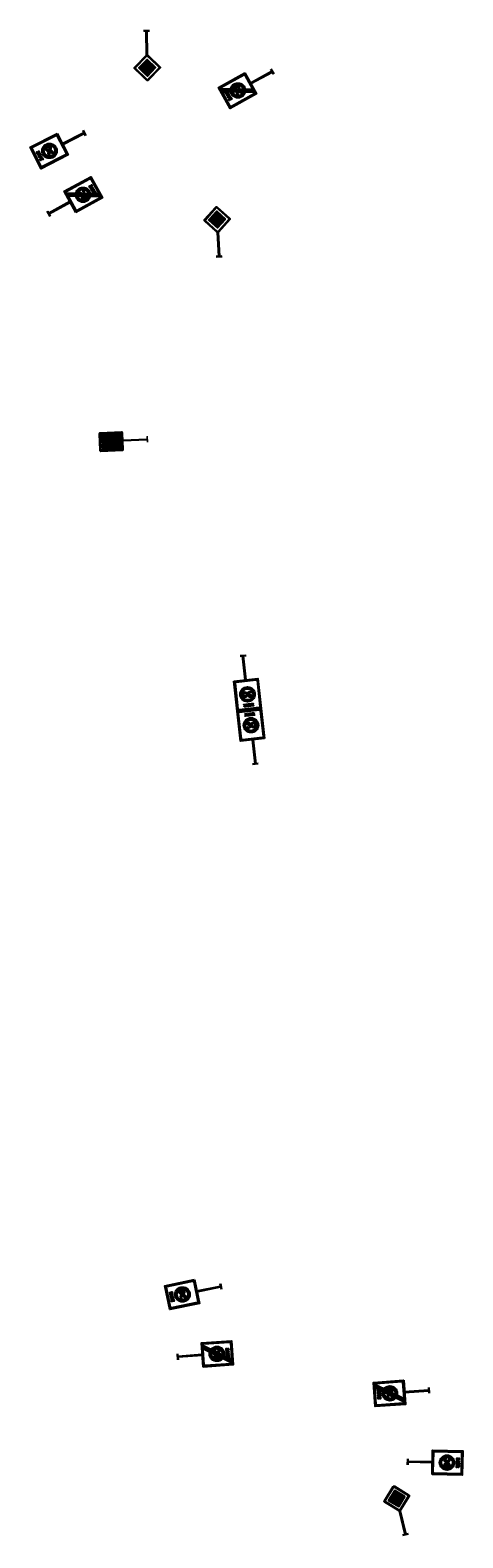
# Model space of a CAD drawing. Header units: metres. Extents: x 197741 to 197968, y 354060 to 354487.
# Tile 15 of 15: x 197741 to 197794, y 354300 to 354487. Entities that reach past the tile are written whole.
import ezdxf

# ---------------------------------------------------------------- set-up
doc = ezdxf.new("R2010")
doc.units = ezdxf.units.M
doc.layers.add('N-WE-VK-VERKEERSBORD-G', color=7, linetype='Continuous', lineweight=25)
doc.layers.add('V-WE-VK-VERKEERSBORD-G', color=7, linetype='Continuous')
doc.styles.add('RVV', font='arial.ttf', dxfattribs={"width": 0.85, "height": 2})
pattern_1 = [(0, (-68.639244, -102.7551246), (0, 0.00625), [])]

# ---------------------------------------------------------------- blocks, each defined once
blk = doc.blocks.new('A0130zb')
h = blk.add_hatch(color=7)
h.paths.add_polyline_path([(2.178, -0.468), (2.19, -0.467), (2.202, -0.463), (2.213, -0.457), (2.223, -0.45), (2.23, -0.44), (2.236, -0.429), (2.24, -0.418), (2.241, -0.405), (2.241, 0.419), (2.24, 0.432), (2.236, 0.443), (2.23, 0.454), (2.223, 0.464), (2.213, 0.471), (2.202, 0.477), (2.19, 0.481), (2.178, 0.482), (1.103, 0.482), (1.091, 0.481), (1.08, 0.477), (1.069, 0.471), (1.059, 0.464), (1.051, 0.454), (1.046, 0.443), (1.042, 0.432), (1.041, 0.419), (1.041, -0.405), (1.042, -0.418), (1.046, -0.429), (1.051, -0.44), (1.059, -0.45), (1.069, -0.457), (1.08, -0.463), (1.091, -0.467), (1.103, -0.468)])
h.paths.add_polyline_path([(1.066, 0.419), (1.067, 0.427), (1.069, 0.434), (1.072, 0.44), (1.077, 0.446), (1.083, 0.451), (1.089, 0.454), (1.096, 0.456), (1.103, 0.457), (2.178, 0.457), (2.186, 0.456), (2.193, 0.454), (2.199, 0.451), (2.205, 0.446), (2.21, 0.44), (2.213, 0.434), (2.215, 0.427), (2.216, 0.419), (2.216, -0.405), (2.215, -0.413), (2.213, -0.42), (2.21, -0.426), (2.205, -0.432), (2.199, -0.437), (2.193, -0.44), (2.186, -0.442), (2.178, -0.443), (1.103, -0.443), (1.096, -0.442), (1.089, -0.44), (1.083, -0.437), (1.077, -0.432), (1.072, -0.426), (1.069, -0.42), (1.067, -0.413), (1.066, -0.405)], flags=16)
h.paths.add_polyline_path([(2.122, -0.186), (2.105, -0.186), (2.105, -0.13), (2.083, -0.13), (2.083, -0.162), (2.067, -0.162), (2.067, -0.13), (2.038, -0.13), (2.038, -0.187), (2.022, -0.187), (2.022, -0.113), (2.122, -0.113)], flags=0)
h.paths.add_polyline_path([(2.122, -0.088), (2.022, -0.088), (2.022, -0.071), (2.092, -0.024), (2.022, -0.024), (2.022, -0.008), (2.122, -0.008), (2.122, -0.025), (2.053, -0.071), (2.122, -0.071)], flags=0)
h.paths.add_polyline_path([(2.122, 0.121), (2.103, 0.121), (2.038, 0.181), (2.038, 0.121), (2.022, 0.121), (2.022, 0.201), (2.041, 0.201), (2.105, 0.142), (2.105, 0.199), (2.122, 0.199)], flags=0)
h.paths.add_polyline_path([(2.037, 0.059), (2.038, 0.065), (2.04, 0.071), (2.044, 0.077), (2.051, 0.081), (2.06, 0.084), (2.072, 0.084), (2.083, 0.083), (2.088, 0.082), (2.092, 0.081), (2.098, 0.077), (2.103, 0.071), (2.105, 0.065), (2.106, 0.06), (2.105, 0.054), (2.103, 0.047), (2.099, 0.042), (2.093, 0.038), (2.088, 0.036), (2.083, 0.035), (2.071, 0.034), (2.06, 0.035), (2.051, 0.038), (2.044, 0.041), (2.04, 0.047), (2.038, 0.053)], flags=0)
h.paths.add_polyline_path([(2.021, 0.059), (2.021, 0.067), (2.024, 0.076), (2.027, 0.081), (2.031, 0.086), (2.036, 0.09), (2.042, 0.094), (2.056, 0.099), (2.064, 0.1), (2.072, 0.1), (2.088, 0.098), (2.095, 0.096), (2.101, 0.094), (2.111, 0.087), (2.115, 0.082), (2.118, 0.077), (2.121, 0.068), (2.122, 0.059), (2.122, 0.051), (2.119, 0.042), (2.116, 0.037), (2.112, 0.032), (2.101, 0.024), (2.087, 0.019), (2.079, 0.018), (2.071, 0.018), (2.055, 0.02), (2.042, 0.024), (2.036, 0.027), (2.031, 0.032), (2.027, 0.036), (2.025, 0.041), (2.021, 0.051)], flags=0)
h = blk.add_hatch(color=10)
edge = h.paths.add_edge_path()
edge.add_arc((1.624, 0.007), 0.307, 0, 360)
edge = h.paths.add_edge_path(flags=17)
edge.add_arc((1.624, 0.007), 0.227, 0, 360)
blk.add_hatch(color=7).paths.add_polyline_path([(1.71, 0.039), (1.716, 0.044), (1.72, 0.05), (1.725, 0.057), (1.728, 0.064), (1.73, 0.071), (1.732, 0.078), (1.733, 0.085), (1.734, 0.1), (1.733, 0.115), (1.731, 0.132), (1.727, 0.149), (1.725, 0.156), (1.723, 0.162), (1.721, 0.168), (1.719, 0.173), (1.717, 0.177), (1.716, 0.181), (1.715, 0.183), (1.714, 0.186), (1.712, 0.19), (1.675, 0.173), (1.678, 0.167), (1.679, 0.164), (1.681, 0.159), (1.683, 0.154), (1.686, 0.147), (1.69, 0.131), (1.693, 0.115), (1.694, 0.107), (1.694, 0.1), (1.694, 0.094), (1.693, 0.088), (1.692, 0.083), (1.691, 0.079), (1.688, 0.074), (1.685, 0.07), (1.682, 0.067), (1.677, 0.064), (1.673, 0.061), (1.668, 0.06), (1.663, 0.059), (1.65, 0.058), (1.65, 0.097), (1.61, 0.097), (1.61, 0.063), (1.607, 0.061), (1.602, 0.059), (1.597, 0.058), (1.592, 0.058), (1.586, 0.059), (1.582, 0.06), (1.577, 0.061), (1.572, 0.064), (1.568, 0.067), (1.564, 0.07), (1.561, 0.074), (1.559, 0.079), (1.558, 0.083), (1.557, 0.088), (1.556, 0.094), (1.556, 0.1), (1.556, 0.107), (1.557, 0.115), (1.56, 0.131), (1.564, 0.147), (1.567, 0.154), (1.569, 0.159), (1.571, 0.164), (1.572, 0.167), (1.574, 0.173), (1.538, 0.19), (1.536, 0.186), (1.535, 0.183), (1.534, 0.181), (1.532, 0.177), (1.531, 0.173), (1.529, 0.168), (1.527, 0.162), (1.525, 0.156), (1.523, 0.149), (1.519, 0.132), (1.517, 0.115), (1.516, 0.1), (1.517, 0.085), (1.518, 0.078), (1.519, 0.071), (1.522, 0.064), (1.525, 0.057), (1.529, 0.05), (1.534, 0.044), (1.54, 0.039), (1.545, 0.034), (1.552, 0.029), (1.559, 0.025), (1.567, 0.022), (1.575, 0.02), (1.583, 0.019), (1.592, 0.018), (1.6, 0.018), (1.609, 0.02), (1.617, 0.022), (1.624, 0.025), (1.625, 0.025), (1.625, 0.025), (1.633, 0.022), (1.641, 0.02), (1.65, 0.018), (1.658, 0.018), (1.667, 0.019), (1.675, 0.02), (1.683, 0.022), (1.691, 0.025), (1.698, 0.029), (1.704, 0.034)])
h = blk.add_hatch(color=7)
h.paths.add_polyline_path([(1.719, -0.045), (1.714, -0.037), (1.707, -0.031), (1.701, -0.025), (1.693, -0.02), (1.684, -0.016), (1.674, -0.012), (1.663, -0.008), (1.651, -0.006), (1.639, -0.004), (1.627, -0.003), (1.614, -0.004), (1.601, -0.005), (1.588, -0.008), (1.577, -0.011), (1.568, -0.015), (1.56, -0.019), (1.552, -0.024), (1.545, -0.029), (1.539, -0.035), (1.533, -0.043), (1.527, -0.051), (1.523, -0.059), (1.52, -0.068), (1.518, -0.076), (1.516, -0.085), (1.516, -0.093), (1.516, -0.101), (1.518, -0.109), (1.52, -0.117), (1.523, -0.126), (1.527, -0.135), (1.532, -0.143), (1.538, -0.151), (1.545, -0.158), (1.552, -0.163), (1.56, -0.168), (1.569, -0.172), (1.578, -0.176), (1.589, -0.179), (1.601, -0.181), (1.614, -0.182), (1.627, -0.182), (1.64, -0.182), (1.652, -0.18), (1.664, -0.178), (1.674, -0.175), (1.684, -0.171), (1.693, -0.166), (1.701, -0.16), (1.708, -0.154), (1.714, -0.147), (1.72, -0.14), (1.725, -0.132), (1.728, -0.124), (1.731, -0.115), (1.733, -0.107), (1.734, -0.099), (1.734, -0.091), (1.733, -0.083), (1.732, -0.075), (1.73, -0.068), (1.727, -0.06), (1.724, -0.052)])
h.paths.add_polyline_path([(1.689, -0.073), (1.692, -0.082), (1.693, -0.086), (1.694, -0.091), (1.694, -0.096), (1.693, -0.1), (1.692, -0.105), (1.69, -0.11), (1.685, -0.119), (1.682, -0.123), (1.678, -0.127), (1.673, -0.13), (1.667, -0.134), (1.661, -0.137), (1.654, -0.139), (1.646, -0.14), (1.639, -0.142), (1.624, -0.142), (1.616, -0.142), (1.609, -0.141), (1.594, -0.139), (1.588, -0.137), (1.582, -0.134), (1.577, -0.131), (1.572, -0.128), (1.568, -0.125), (1.565, -0.121), (1.562, -0.117), (1.56, -0.113), (1.558, -0.108), (1.557, -0.103), (1.556, -0.098), (1.556, -0.093), (1.557, -0.084), (1.558, -0.08), (1.559, -0.075), (1.562, -0.071), (1.564, -0.067), (1.568, -0.063), (1.572, -0.059), (1.576, -0.055), (1.581, -0.052), (1.587, -0.05), (1.594, -0.048), (1.601, -0.046), (1.608, -0.045), (1.616, -0.044), (1.624, -0.044), (1.639, -0.045), (1.646, -0.046), (1.654, -0.047), (1.661, -0.049), (1.667, -0.052), (1.673, -0.056), (1.678, -0.059), (1.682, -0.062), (1.685, -0.066)], flags=16)
for p, q in [((0, -0.12), (0, 0.12)), ((0.02, -0.12), (0.02, 0.12)), ((1.016, 0.02), (0.02, 0.02)), ((1.516, 0.1), (1.517, 0.115)), ((1.517, 0.085), (1.516, 0.1)), ((1.517, 0.115), (1.519, 0.132)), ((1.518, 0.078), (1.517, 0.085)), ((1.519, 0.071), (1.518, 0.078)), ((1.519, 0.132), (1.523, 0.149)), ((1.522, 0.064), (1.519, 0.071)), ((1.525, 0.057), (1.522, 0.064)), ((1.523, 0.149), (1.525, 0.156)), ((1.525, 0.156), (1.527, 0.162)), ((1.529, 0.05), (1.525, 0.057)), ((1.527, 0.162), (1.529, 0.168)), ((1.529, 0.168), (1.531, 0.173)), ((1.534, 0.044), (1.529, 0.05)), ((1.531, 0.173), (1.532, 0.177)), ((1.532, 0.177), (1.534, 0.181)), ((1.534, 0.181), (1.535, 0.183)), ((1.54, 0.039), (1.534, 0.044)), ((1.535, 0.183), (1.536, 0.186)), ((1.536, 0.186), (1.538, 0.19)), ((1.538, 0.19), (1.574, 0.173)), ((1.545, 0.034), (1.54, 0.039)), ((1.552, 0.029), (1.545, 0.034)), ((1.559, 0.025), (1.552, 0.029)), ((1.557, 0.115), (1.556, 0.107)), ((1.556, 0.107), (1.556, 0.1)), ((1.556, 0.1), (1.556, 0.094)), ((1.556, 0.094), (1.557, 0.088)), ((1.56, 0.131), (1.557, 0.115)), ((1.557, 0.088), (1.558, 0.083)), ((1.558, 0.083), (1.559, 0.079)), ((1.559, 0.079), (1.561, 0.074)), ((1.567, 0.022), (1.559, 0.025)), ((1.564, 0.147), (1.56, 0.131)), ((1.561, 0.074), (1.564, 0.07)), ((1.567, 0.154), (1.564, 0.147)), ((1.564, 0.07), (1.568, 0.067)), ((1.569, 0.159), (1.567, 0.154)), ((1.575, 0.02), (1.567, 0.022)), ((1.568, 0.067), (1.572, 0.064)), ((1.571, 0.164), (1.569, 0.159)), ((1.572, 0.167), (1.571, 0.164)), ((1.574, 0.173), (1.572, 0.167)), ((1.572, 0.064), (1.577, 0.061)), ((1.583, 0.019), (1.575, 0.02)), ((1.577, 0.061), (1.582, 0.06)), ((1.582, 0.06), (1.586, 0.059)), ((1.592, 0.018), (1.583, 0.019)), ((1.586, 0.059), (1.592, 0.058)), ((1.592, 0.058), (1.597, 0.058)), ((1.6, 0.018), (1.592, 0.018)), ((1.597, 0.058), (1.602, 0.059)), ((1.609, 0.02), (1.6, 0.018)), ((1.602, 0.059), (1.607, 0.061)), ((1.607, 0.061), (1.61, 0.063)), ((1.617, 0.022), (1.609, 0.02)), ((1.61, 0.097), (1.65, 0.097)), ((1.61, 0.097), (1.61, 0.063)), ((1.624, 0.025), (1.617, 0.022)), ((1.625, 0.025), (1.624, 0.025)), ((1.625, 0.025), (1.633, 0.022)), ((1.625, 0.025), (1.625, 0.025)), ((1.633, 0.022), (1.641, 0.02)), ((1.641, 0.02), (1.65, 0.018)), ((1.65, 0.058), (1.65, 0.097)), ((1.663, 0.059), (1.65, 0.058)), ((1.65, 0.018), (1.658, 0.018)), ((1.658, 0.018), (1.667, 0.019)), ((1.668, 0.06), (1.663, 0.059)), ((1.667, 0.019), (1.675, 0.02)), ((1.673, 0.061), (1.668, 0.06)), ((1.677, 0.064), (1.673, 0.061)), ((1.712, 0.19), (1.675, 0.173)), ((1.675, 0.173), (1.678, 0.167)), ((1.675, 0.02), (1.683, 0.022)), ((1.682, 0.067), (1.677, 0.064)), ((1.678, 0.167), (1.679, 0.164)), ((1.679, 0.164), (1.681, 0.159)), ((1.681, 0.159), (1.683, 0.154)), ((1.685, 0.07), (1.682, 0.067)), ((1.683, 0.154), (1.686, 0.147)), ((1.683, 0.022), (1.691, 0.025)), ((1.688, 0.074), (1.685, 0.07)), ((1.686, 0.147), (1.69, 0.131)), ((1.691, 0.079), (1.688, 0.074)), ((1.69, 0.131), (1.693, 0.115)), ((1.692, 0.083), (1.691, 0.079)), ((1.691, 0.025), (1.698, 0.029)), ((1.693, 0.088), (1.692, 0.083)), ((1.693, 0.115), (1.694, 0.107)), ((1.694, 0.094), (1.693, 0.088)), ((1.694, 0.107), (1.694, 0.1)), ((1.694, 0.1), (1.694, 0.094)), ((1.698, 0.029), (1.704, 0.034)), ((1.704, 0.034), (1.71, 0.039)), ((1.71, 0.039), (1.716, 0.044)), ((1.714, 0.186), (1.712, 0.19)), ((1.715, 0.183), (1.714, 0.186)), ((1.716, 0.181), (1.715, 0.183)), ((1.717, 0.177), (1.716, 0.181)), ((1.716, 0.044), (1.72, 0.05)), ((1.719, 0.173), (1.717, 0.177)), ((1.721, 0.168), (1.719, 0.173)), ((1.72, 0.05), (1.725, 0.057)), ((1.723, 0.162), (1.721, 0.168)), ((1.725, 0.156), (1.723, 0.162)), ((1.727, 0.149), (1.725, 0.156)), ((1.725, 0.057), (1.728, 0.064)), ((1.731, 0.132), (1.727, 0.149)), ((1.728, 0.064), (1.73, 0.071)), ((1.73, 0.071), (1.732, 0.078)), ((1.733, 0.115), (1.731, 0.132)), ((1.732, 0.078), (1.733, 0.085)), ((1.734, 0.1), (1.733, 0.115)), ((1.733, 0.085), (1.734, 0.1)), ((1.016, -0.02), (0.02, -0.02))]:
    blk.add_line(p, q)
for points in [[(1.016, -0.493), (1.016, 0.507), (2.266, 0.507), (2.266, -0.493), (1.016, -0.493)], [(1.018, -0.49), (1.018, 0.504), (2.263, 0.504), (2.263, -0.49), (1.018, -0.49)], [(2.178, -0.468), (2.19, -0.467), (2.202, -0.463), (2.213, -0.457), (2.223, -0.45), (2.23, -0.44), (2.236, -0.429), (2.24, -0.418), (2.241, -0.405), (2.241, 0.419), (2.24, 0.432), (2.236, 0.443), (2.23, 0.454), (2.223, 0.464), (2.213, 0.471), (2.202, 0.477), (2.19, 0.481), (2.178, 0.482), (1.103, 0.482), (1.091, 0.481), (1.08, 0.477), (1.069, 0.471), (1.059, 0.464), (1.051, 0.454), (1.046, 0.443), (1.042, 0.432), (1.041, 0.419), (1.041, -0.405), (1.042, -0.418), (1.046, -0.429), (1.051, -0.44), (1.059, -0.45), (1.069, -0.457), (1.08, -0.463), (1.091, -0.467), (1.103, -0.468), (2.178, -0.468)], [(1.066, 0.419), (1.067, 0.427), (1.069, 0.434), (1.072, 0.44), (1.077, 0.446), (1.083, 0.451), (1.089, 0.454), (1.096, 0.456), (1.103, 0.457), (2.178, 0.457), (2.186, 0.456), (2.193, 0.454), (2.199, 0.451), (2.205, 0.446), (2.21, 0.44), (2.213, 0.434), (2.215, 0.427), (2.216, 0.419), (2.216, -0.405), (2.215, -0.413), (2.213, -0.42), (2.21, -0.426), (2.205, -0.432), (2.199, -0.437), (2.193, -0.44), (2.186, -0.442), (2.178, -0.443), (1.103, -0.443), (1.096, -0.442), (1.089, -0.44), (1.083, -0.437), (1.077, -0.432), (1.072, -0.426), (1.069, -0.42), (1.067, -0.413), (1.066, -0.405), (1.066, 0.419)], [(2.021, 0.059), (2.021, 0.067), (2.024, 0.076), (2.027, 0.081), (2.031, 0.086), (2.036, 0.09), (2.042, 0.094), (2.056, 0.099), (2.064, 0.1), (2.072, 0.1), (2.088, 0.098), (2.095, 0.096), (2.101, 0.094), (2.111, 0.087), (2.115, 0.082), (2.118, 0.077), (2.121, 0.068), (2.122, 0.059), (2.122, 0.051), (2.119, 0.042), (2.116, 0.037), (2.112, 0.032), (2.101, 0.024), (2.087, 0.019), (2.079, 0.018), (2.071, 0.018), (2.055, 0.02), (2.042, 0.024), (2.036, 0.027), (2.031, 0.032), (2.027, 0.036), (2.025, 0.041), (2.021, 0.051), (2.021, 0.059)], [(2.122, 0.121), (2.103, 0.121), (2.038, 0.181), (2.038, 0.121), (2.022, 0.121), (2.022, 0.201), (2.041, 0.201), (2.105, 0.142), (2.105, 0.199), (2.122, 0.199), (2.122, 0.121)], [(2.037, 0.059), (2.038, 0.065), (2.04, 0.071), (2.044, 0.077), (2.051, 0.081), (2.06, 0.084), (2.072, 0.084), (2.083, 0.083), (2.088, 0.082), (2.092, 0.081), (2.098, 0.077), (2.103, 0.071), (2.105, 0.065), (2.106, 0.06), (2.105, 0.054), (2.103, 0.047), (2.099, 0.042), (2.093, 0.038), (2.088, 0.036), (2.083, 0.035), (2.071, 0.034), (2.06, 0.035), (2.051, 0.038), (2.044, 0.041), (2.04, 0.047), (2.038, 0.053), (2.037, 0.059)], [(1.627, -0.182), (1.614, -0.182), (1.601, -0.181), (1.589, -0.179), (1.578, -0.176), (1.569, -0.172), (1.56, -0.168), (1.552, -0.163), (1.545, -0.158), (1.538, -0.151), (1.532, -0.143), (1.527, -0.135), (1.523, -0.126), (1.52, -0.117), (1.518, -0.109), (1.516, -0.101), (1.516, -0.093), (1.516, -0.085), (1.518, -0.076), (1.52, -0.068), (1.523, -0.059), (1.527, -0.051), (1.533, -0.043), (1.539, -0.035), (1.545, -0.029), (1.552, -0.024), (1.56, -0.019), (1.568, -0.015), (1.577, -0.011), (1.588, -0.008), (1.601, -0.005), (1.614, -0.004), (1.627, -0.003), (1.639, -0.004), (1.651, -0.006), (1.663, -0.008), (1.674, -0.012), (1.684, -0.016), (1.693, -0.02), (1.701, -0.025), (1.707, -0.031), (1.714, -0.037), (1.719, -0.045), (1.724, -0.052), (1.727, -0.06), (1.73, -0.068), (1.732, -0.075), (1.733, -0.083), (1.734, -0.091), (1.734, -0.099), (1.733, -0.107), (1.731, -0.115), (1.728, -0.124), (1.725, -0.132), (1.72, -0.14), (1.714, -0.147), (1.708, -0.154), (1.701, -0.16), (1.693, -0.166), (1.684, -0.171), (1.674, -0.175), (1.664, -0.178), (1.652, -0.18), (1.64, -0.182), (1.627, -0.182)], [(1.624, -0.142), (1.616, -0.142), (1.609, -0.141), (1.594, -0.139), (1.588, -0.137), (1.582, -0.134), (1.577, -0.131), (1.572, -0.128), (1.568, -0.125), (1.565, -0.121), (1.562, -0.117), (1.56, -0.113), (1.558, -0.108), (1.557, -0.103), (1.556, -0.098), (1.556, -0.093), (1.557, -0.084), (1.558, -0.08), (1.559, -0.075), (1.562, -0.071), (1.564, -0.067), (1.568, -0.063), (1.572, -0.059), (1.576, -0.055), (1.581, -0.052), (1.587, -0.05), (1.594, -0.048), (1.601, -0.046), (1.608, -0.045), (1.616, -0.044), (1.624, -0.044), (1.639, -0.045), (1.646, -0.046), (1.654, -0.047), (1.661, -0.049), (1.667, -0.052), (1.673, -0.056), (1.678, -0.059), (1.682, -0.062), (1.685, -0.066), (1.689, -0.073), (1.692, -0.082), (1.693, -0.086), (1.694, -0.091), (1.694, -0.096), (1.693, -0.1), (1.692, -0.105), (1.69, -0.11), (1.685, -0.119), (1.682, -0.123), (1.678, -0.127), (1.673, -0.13), (1.667, -0.134), (1.661, -0.137), (1.654, -0.139), (1.646, -0.14), (1.639, -0.142), (1.624, -0.142)], [(2.122, -0.088), (2.022, -0.088), (2.022, -0.071), (2.092, -0.024), (2.022, -0.024), (2.022, -0.008), (2.122, -0.008), (2.122, -0.025), (2.053, -0.071), (2.122, -0.071), (2.122, -0.088)], [(2.122, -0.186), (2.105, -0.186), (2.105, -0.13), (2.083, -0.13), (2.083, -0.162), (2.067, -0.162), (2.067, -0.13), (2.038, -0.13), (2.038, -0.187), (2.022, -0.187), (2.022, -0.113), (2.122, -0.113), (2.122, -0.186)]]:
    blk.add_lwpolyline(points, close=True)
for radius in [0.307, 0.227]:
    blk.add_circle((1.624, 0.007), radius)
blk = doc.blocks.new('L03')
h = blk.add_hatch(color=50)
h.paths.add_polyline_path([(1.738, 0.398), (1.629, 0.398), (1.629, -0.108), (1.738, -0.108)])
h.paths.add_polyline_path([(1.629, -0.142), (1.292, -0.142), (1.292, -0.324), (1.629, -0.324)])
h.paths.add_polyline_path([(1.629, 0.038), (1.292, 0.038), (1.292, -0.142), (1.629, -0.142), (1.629, -0.108)])
h.paths.add_polyline_path([(1.629, 0.218), (1.292, 0.218), (1.292, 0.038), (1.629, 0.038)])
h.paths.add_polyline_path([(1.629, 0.398), (1.292, 0.398), (1.292, 0.218), (1.629, 0.218)])
h.paths.add_polyline_path([(1.292, 0.398), (1.056, 0.398), (1.051, 0.398), (1.046, 0.396), (1.041, 0.394), (1.038, 0.391), (1.034, 0.387), (1.032, 0.383), (1.031, 0.378), (1.03, 0.373), (1.03, -0.299), (1.031, -0.304), (1.032, -0.309), (1.034, -0.313), (1.038, -0.317), (1.041, -0.32), (1.046, -0.322), (1.051, -0.324), (1.056, -0.324), (1.292, -0.324)])
h = blk.add_hatch(color=170)
h.paths.add_polyline_path([(1.738, 0.398), (1.738, -0.324), (1.942, -0.324), (1.947, -0.324), (1.952, -0.322), (1.956, -0.32), (1.96, -0.317), (1.963, -0.313), (1.965, -0.309), (1.967, -0.304), (1.967, -0.299), (1.967, 0.373), (1.967, 0.378), (1.965, 0.383), (1.963, 0.387), (1.96, 0.391), (1.956, 0.394), (1.951, 0.396), (1.947, 0.398), (1.942, 0.398)])
h.paths.add_polyline_path([(1.786, 0.346), (1.921, 0.346, -0.414214), (1.938, 0.329), (1.938, 0.094, -0.414214), (1.921, 0.077), (1.786, 0.077, -0.414214), (1.77, 0.094), (1.77, 0.329, -0.414214)], flags=16)
h.paths.add_polyline_path([(1.785, 0.007), (1.919, 0.007, -0.414214), (1.936, -0.01), (1.936, -0.245, -0.414214), (1.919, -0.262), (1.785, -0.262, -0.414214), (1.768, -0.245), (1.768, -0.01, -0.414214)], flags=16)
h = blk.add_hatch(color=256)
h.paths.add_polyline_path([(1.816, 0.15), (1.82, 0.117), (1.85, 0.117), (1.884, 0.121), (1.884, 0.291), (1.842, 0.305), (1.812, 0.302), (1.812, 0.29, -0.902073), (1.816, 0.256), (1.816, 0.184, -0.791485)])
h.paths.add_polyline_path([(1.85, 0.152), (1.85, 0.177), (1.875, 0.177), (1.875, 0.152)], flags=16)
h.paths.add_polyline_path([(1.85, 0.147), (1.875, 0.147), (1.875, 0.124), (1.85, 0.122)], flags=16)
h.paths.add_polyline_path([(1.85, 0.182), (1.85, 0.207), (1.875, 0.207), (1.875, 0.182)], flags=16)
h.paths.add_polyline_path([(1.85, 0.213), (1.85, 0.237), (1.875, 0.237), (1.875, 0.213)], flags=16)
h.paths.add_polyline_path([(1.85, 0.243), (1.85, 0.267), (1.875, 0.267), (1.875, 0.243)], flags=16)
h.paths.add_polyline_path([(1.85, 0.273), (1.85, 0.298), (1.875, 0.29), (1.875, 0.273)], flags=16)
h.paths.add_polyline_path([(1.827, 0.167, 1), (1.798, 0.167, 1)])
h.paths.add_polyline_path([(1.827, 0.273, 1), (1.798, 0.273, 1)])
blk.add_hatch(color=10).paths.add_polyline_path([(1.629, -0.324), (1.738, -0.324), (1.738, -0.108), (1.629, -0.108)])
h = blk.add_hatch(color=256)
h.paths.add_polyline_path([(1.844, -0.241), (1.881, -0.229), (1.881, -0.201), (1.881, -0.054), (1.881, -0.026), (1.844, -0.014), (1.818, -0.014), (1.818, -0.039), (1.82, -0.039), (1.82, -0.084), (1.818, -0.084), (1.818, -0.096), (1.818, -0.171), (1.82, -0.171), (1.82, -0.216), (1.818, -0.216), (1.818, -0.241)])
h.paths.add_polyline_path([(1.85, -0.207), (1.875, -0.207), (1.875, -0.224), (1.85, -0.233)], flags=16)
h.paths.add_polyline_path([(1.85, -0.201), (1.85, -0.176), (1.875, -0.176), (1.875, -0.201)], flags=16)
h.paths.add_polyline_path([(1.85, -0.171), (1.85, -0.146), (1.875, -0.146), (1.875, -0.171)], flags=16)
h.paths.add_polyline_path([(1.85, -0.14), (1.85, -0.115), (1.875, -0.115), (1.875, -0.14)], flags=16)
h.paths.add_polyline_path([(1.85, -0.11), (1.85, -0.084), (1.875, -0.084), (1.875, -0.11)], flags=16)
h.paths.add_polyline_path([(1.85, -0.079), (1.85, -0.054), (1.875, -0.054), (1.875, -0.079)], flags=16)
h.paths.add_polyline_path([(1.85, -0.048), (1.85, -0.022), (1.875, -0.031), (1.875, -0.048)], flags=16)
h.paths.add_polyline_path([(1.818, -0.173, 0.817864), (1.815, -0.186), (1.815, -0.201, 0.817864), (1.818, -0.214)])
h.paths.add_polyline_path([(1.818, -0.041, 0.817864), (1.815, -0.054), (1.815, -0.07, 0.817864), (1.818, -0.082)])
at = {"lineweight": 9}
for p, q in [((1.881, -0.063), (1.895, -0.038)), ((1.881, -0.063), (1.896, -0.087)), ((1.91, -0.063), (1.895, -0.038)), ((1.91, -0.063), (1.896, -0.087))]:
    blk.add_line(p, q, dxfattribs=at)
for points in [[(0, -0.12), (0, 0.12)], [(0.02, -0.12), (0.02, 0.12)], [(1.005, 0.02), (0.02, 0.02)], [(1.292, 0.398), (1.292, -0.324)], [(1.292, 0.218), (1.629, 0.218)], [(1.292, 0.038), (1.629, 0.038)], [(1.629, 0.398), (1.629, -0.324)], [(1.738, 0.398), (1.738, -0.324)], [(1.005, -0.02), (0.02, -0.02)], [(1.292, -0.142), (1.629, -0.142)]]:
    blk.add_lwpolyline(points, dxfattribs=at)
for points in [[(1.036, 0.42), (1.027, 0.415), (1.02, 0.409), (1.013, 0.401), (1.008, 0.392), (1.006, 0.383), (1.005, 0.373), (1.005, -0.299), (1.005, -0.299), (1.006, -0.309), (1.008, -0.318), (1.013, -0.327), (1.02, -0.335), (1.027, -0.341), (1.036, -0.346), (1.046, -0.349), (1.056, -0.35), (1.942, -0.35), (1.952, -0.349), (1.961, -0.346), (1.97, -0.341), (1.978, -0.335), (1.984, -0.327), (1.989, -0.318), (1.992, -0.309), (1.993, -0.299), (1.993, 0.373), (1.992, 0.383), (1.989, 0.392), (1.984, 0.401), (1.978, 0.409), (1.97, 0.415), (1.961, 0.42), (1.952, 0.423), (1.942, 0.424), (1.056, 0.424), (1.046, 0.423)], [(1.951, 0.396), (1.956, 0.394), (1.96, 0.391), (1.963, 0.387), (1.965, 0.383), (1.967, 0.378), (1.967, 0.373), (1.967, -0.299), (1.967, -0.304), (1.965, -0.309), (1.963, -0.313), (1.96, -0.317), (1.956, -0.32), (1.952, -0.322), (1.947, -0.324), (1.942, -0.324), (1.056, -0.324), (1.051, -0.324), (1.046, -0.322), (1.041, -0.32), (1.038, -0.317), (1.034, -0.313), (1.032, -0.309), (1.031, -0.304), (1.03, -0.299), (1.03, 0.373), (1.03, 0.373), (1.031, 0.378), (1.032, 0.383), (1.034, 0.387), (1.038, 0.391), (1.041, 0.394), (1.046, 0.396), (1.051, 0.398), (1.056, 0.398), (1.942, 0.398), (1.947, 0.398)], [(1.629, -0.108), (1.738, -0.108), (1.738, -0.324), (1.629, -0.324)], [(1.818, -0.014), (1.844, -0.014), (1.881, -0.026), (1.881, -0.054), (1.881, -0.201), (1.881, -0.229), (1.844, -0.241), (1.818, -0.241), (1.818, -0.216), (1.82, -0.216), (1.82, -0.171), (1.818, -0.171), (1.818, -0.096), (1.818, -0.084), (1.82, -0.084), (1.82, -0.039), (1.818, -0.039)]]:
    blk.add_lwpolyline(points, close=True, dxfattribs=at)
at = {"lineweight": 9, "flags": 128}
for points in [[(1.785, 0.007, 0.414214), (1.768, -0.01), (1.768, -0.245, 0.414214), (1.785, -0.262), (1.919, -0.262, 0.414214), (1.936, -0.245), (1.936, -0.01, 0.414214), (1.919, 0.007)], [(1.786, 0.346, 0.414214), (1.77, 0.329), (1.77, 0.094, 0.414214), (1.786, 0.077), (1.921, 0.077, 0.414214), (1.938, 0.094), (1.938, 0.329, 0.414214), (1.921, 0.346)]]:
    blk.add_lwpolyline(points, format="xyb", close=True, dxfattribs=at)
blk.add_lwpolyline([(1.85, 0.117), (1.875, 0.12), (1.884, 0.115), (1.884, 0.296), (1.881, 0.296), (1.876, 0.293), (1.842, 0.305), (1.82, 0.303), (1.819, 0.306), (1.812, 0.306), (1.812, 0.29, -0.902073), (1.816, 0.256), (1.816, 0.184, -0.791485), (1.816, 0.15), (1.82, 0.115), (1.827, 0.115), (1.828, 0.117), (1.85, 0.117)], format="xyb", dxfattribs=at)
for points in [[(1.875, 0.29), (1.875, 0.273), (1.85, 0.273), (1.85, 0.298)], [(1.875, 0.243), (1.85, 0.243), (1.85, 0.267), (1.85, 0.267), (1.875, 0.267)], [(1.875, 0.213), (1.85, 0.213), (1.85, 0.237), (1.85, 0.237), (1.875, 0.237)], [(1.85, 0.207), (1.875, 0.207), (1.875, 0.182), (1.85, 0.182), (1.85, 0.207)], [(1.85, 0.177), (1.875, 0.177), (1.875, 0.152), (1.85, 0.152), (1.85, 0.177)], [(1.875, -0.031), (1.875, -0.048), (1.85, -0.048), (1.85, -0.022)], [(1.875, -0.079), (1.85, -0.079), (1.85, -0.054), (1.85, -0.054), (1.875, -0.054)], [(1.875, -0.11), (1.85, -0.11), (1.85, -0.084), (1.85, -0.084), (1.875, -0.084)], [(1.85, -0.115), (1.875, -0.115), (1.875, -0.14), (1.85, -0.14), (1.85, -0.115)], [(1.85, -0.146), (1.875, -0.146), (1.875, -0.171), (1.85, -0.171), (1.85, -0.146)], [(1.85, -0.176), (1.875, -0.176), (1.875, -0.201), (1.85, -0.201), (1.85, -0.176)], [(1.875, -0.224), (1.875, -0.207), (1.85, -0.207), (1.85, -0.233)]]:
    blk.add_lwpolyline(points, close=True, dxfattribs=at)
blk.add_lwpolyline([(1.875, 0.147), (1.85, 0.147), (1.85, 0.122), (1.875, 0.124), (1.875, 0.147)], dxfattribs=at)
at = {"lineweight": 9}
for points in [[(1.815, -0.054, -0.817864), (1.818, -0.041), (1.818, -0.082, -0.817864), (1.815, -0.07)], [(1.815, -0.201, 0.817864), (1.818, -0.214), (1.818, -0.173, 0.817864), (1.815, -0.186)]]:
    blk.add_lwpolyline(points, format="xyb", close=True, dxfattribs=at)
for centre in [(1.812, 0.273), (1.812, 0.167)]:
    blk.add_circle(centre, 0.0143, dxfattribs=at)
at = {"lineweight": 9, "style": 'RVV', "width": 0.85}
for s, height, p in [('Elsloo', 0.016, (1.303, 0.207)), ('Maastricht station', 0.016, (1.304, 0.026)), ('Heerlen station', 0.016, (1.305, 0.387)), ('Hoogeschool Zuyd', 0.016, (1.334, 0.387)), ('Stein', 0.016, (1.332, 0.207)), ('Meerssen', 0.016, (1.333, 0.026)), ('Urmond', 0.016, (1.36, 0.207)), ('Bunde', 0.016, (1.361, 0.026)), ('Neerbeek', 0.016, (1.362, 0.387)), ('Sittard', 0.016, (1.389, 0.207)), ('Geulle', 0.016, (1.39, 0.026)), ('Beek centrum', 0.016, (1.391, 0.387)), ('Geleen', 0.016, (1.417, 0.207)), ('Beek centrum', 0.016, (1.418, 0.026)), ('Beek centrum', 0.016, (1.446, 0.207)), ('31', 0.08, (1.522, 0.362)), ('11', 0.08, (1.522, 0.181)), ('Prins Mauritslaan', 0.03375, (1.655, 0.377)), ('12', 0.08, (1.522, 0.001))]:
    blk.add_text(s, height=height, rotation=270, dxfattribs=at).set_placement(p)
at = {"color": 254, "lineweight": 9, "style": 'RVV', "width": 0.85}
blk.add_text('5331', height=0.08, rotation=270, dxfattribs=at).set_placement((1.646, -0.113))
blk = doc.blocks.new('A0230ze')
h = blk.add_hatch(color=252)
h.paths.add_polyline_path([(1.103, 0.482), (1.091, 0.481), (1.08, 0.477), (1.069, 0.471), (1.059, 0.464), (1.051, 0.454), (1.046, 0.443), (1.042, 0.432), (1.041, 0.419), (1.041, -0.405), (1.042, -0.418), (1.046, -0.429), (1.051, -0.44), (1.059, -0.45), (1.069, -0.457), (1.08, -0.463), (1.091, -0.467), (1.103, -0.468), (2.178, -0.468), (2.19, -0.467), (2.202, -0.463), (2.213, -0.457), (2.223, -0.45), (2.23, -0.44), (2.236, -0.429), (2.24, -0.418), (2.241, -0.405), (2.241, 0.419), (2.24, 0.432), (2.236, 0.443), (2.23, 0.454), (2.223, 0.464), (2.213, 0.471), (2.202, 0.477), (2.19, 0.481), (2.178, 0.482)])
h.paths.add_polyline_path([(2.178, 0.457), (2.186, 0.456), (2.193, 0.454), (2.199, 0.451), (2.205, 0.446), (2.21, 0.44), (2.213, 0.434), (2.215, 0.427), (2.216, 0.419), (2.216, -0.272), (2.229, -0.279), (2.217, -0.301), (2.216, -0.301), (2.216, -0.321), (2.229, -0.329), (2.217, -0.35), (2.216, -0.35), (2.216, -0.371), (2.229, -0.378), (2.217, -0.4), (2.216, -0.399), (2.216, -0.405), (2.215, -0.413), (2.213, -0.42), (2.21, -0.426), (2.205, -0.432), (2.199, -0.437), (2.193, -0.44), (2.186, -0.442), (2.178, -0.443), (1.103, -0.443), (1.096, -0.442), (1.089, -0.44), (1.083, -0.437), (1.077, -0.432), (1.072, -0.426), (1.069, -0.42), (1.067, -0.413), (1.066, -0.405), (1.066, 0.265), (1.053, 0.272), (1.066, 0.293), (1.066, 0.314), (1.053, 0.321), (1.066, 0.343), (1.066, 0.363), (1.053, 0.371), (1.066, 0.392), (1.066, 0.419), (1.067, 0.427), (1.069, 0.434), (1.072, 0.44), (1.077, 0.446), (1.083, 0.451), (1.089, 0.454), (1.096, 0.456), (1.103, 0.457)], flags=16)
h = blk.add_hatch(color=253)
h.paths.add_polyline_path([(1.053, 0.321), (2.217, -0.35), (2.229, -0.329), (1.066, 0.343)])
h.paths.add_polyline_path([(1.053, 0.272), (2.217, -0.4), (2.229, -0.378), (1.066, 0.293)])
h.paths.add_polyline_path([(1.053, 0.371), (2.217, -0.301), (2.229, -0.279), (1.066, 0.392)])
h = blk.add_hatch(color=252)
edge = h.paths.add_edge_path()
edge.add_arc((1.624, 0.007), 0.307, 0, 360)
edge = h.paths.add_edge_path(flags=17)
edge.add_arc((1.624, 0.007), 0.227, 0, 360)
blk.add_hatch(color=252).paths.add_polyline_path([(1.71, 0.039), (1.716, 0.044), (1.72, 0.05), (1.725, 0.057), (1.728, 0.064), (1.73, 0.071), (1.732, 0.078), (1.733, 0.085), (1.734, 0.1), (1.733, 0.115), (1.731, 0.132), (1.727, 0.149), (1.725, 0.156), (1.723, 0.162), (1.721, 0.168), (1.719, 0.173), (1.717, 0.177), (1.716, 0.181), (1.715, 0.183), (1.714, 0.186), (1.712, 0.19), (1.675, 0.173), (1.678, 0.167), (1.679, 0.164), (1.681, 0.159), (1.683, 0.154), (1.686, 0.147), (1.69, 0.131), (1.693, 0.115), (1.694, 0.107), (1.694, 0.1), (1.694, 0.094), (1.693, 0.088), (1.692, 0.083), (1.691, 0.079), (1.688, 0.074), (1.685, 0.07), (1.682, 0.067), (1.677, 0.064), (1.673, 0.061), (1.668, 0.06), (1.663, 0.059), (1.65, 0.058), (1.65, 0.097), (1.61, 0.097), (1.61, 0.063), (1.607, 0.061), (1.602, 0.059), (1.597, 0.058), (1.592, 0.058), (1.586, 0.059), (1.582, 0.06), (1.577, 0.061), (1.572, 0.064), (1.568, 0.067), (1.564, 0.07), (1.561, 0.074), (1.559, 0.079), (1.558, 0.083), (1.557, 0.088), (1.556, 0.094), (1.556, 0.1), (1.556, 0.107), (1.557, 0.115), (1.56, 0.131), (1.564, 0.147), (1.567, 0.154), (1.569, 0.159), (1.571, 0.164), (1.572, 0.167), (1.574, 0.173), (1.538, 0.19), (1.536, 0.186), (1.535, 0.183), (1.534, 0.181), (1.532, 0.177), (1.531, 0.173), (1.529, 0.168), (1.527, 0.162), (1.525, 0.156), (1.523, 0.149), (1.519, 0.132), (1.517, 0.115), (1.516, 0.1), (1.517, 0.085), (1.518, 0.078), (1.519, 0.071), (1.522, 0.064), (1.525, 0.057), (1.529, 0.05), (1.534, 0.044), (1.54, 0.039), (1.545, 0.034), (1.552, 0.029), (1.559, 0.025), (1.567, 0.022), (1.575, 0.02), (1.583, 0.019), (1.592, 0.018), (1.6, 0.018), (1.609, 0.02), (1.617, 0.022), (1.624, 0.025), (1.625, 0.025), (1.625, 0.025), (1.633, 0.022), (1.641, 0.02), (1.65, 0.018), (1.658, 0.018), (1.667, 0.019), (1.675, 0.02), (1.683, 0.022), (1.691, 0.025), (1.698, 0.029), (1.704, 0.034)])
h = blk.add_hatch(color=252)
h.paths.add_polyline_path([(1.719, -0.045), (1.714, -0.037), (1.707, -0.031), (1.701, -0.025), (1.693, -0.02), (1.684, -0.016), (1.674, -0.012), (1.663, -0.008), (1.651, -0.006), (1.639, -0.004), (1.627, -0.003), (1.614, -0.004), (1.601, -0.005), (1.588, -0.008), (1.577, -0.011), (1.568, -0.015), (1.56, -0.019), (1.552, -0.024), (1.545, -0.029), (1.539, -0.035), (1.533, -0.043), (1.527, -0.051), (1.523, -0.059), (1.52, -0.068), (1.518, -0.076), (1.516, -0.085), (1.516, -0.093), (1.516, -0.101), (1.518, -0.109), (1.52, -0.117), (1.523, -0.126), (1.527, -0.135), (1.532, -0.143), (1.538, -0.151), (1.545, -0.158), (1.552, -0.163), (1.56, -0.168), (1.569, -0.172), (1.578, -0.176), (1.589, -0.179), (1.601, -0.181), (1.614, -0.182), (1.627, -0.182), (1.64, -0.182), (1.652, -0.18), (1.664, -0.178), (1.674, -0.175), (1.684, -0.171), (1.693, -0.166), (1.701, -0.16), (1.708, -0.154), (1.714, -0.147), (1.72, -0.14), (1.725, -0.132), (1.728, -0.124), (1.731, -0.115), (1.733, -0.107), (1.734, -0.099), (1.734, -0.091), (1.733, -0.083), (1.732, -0.075), (1.73, -0.068), (1.727, -0.06), (1.724, -0.052)])
h.paths.add_polyline_path([(1.689, -0.073), (1.692, -0.082), (1.693, -0.086), (1.694, -0.091), (1.694, -0.096), (1.693, -0.1), (1.692, -0.105), (1.69, -0.11), (1.685, -0.119), (1.682, -0.123), (1.678, -0.127), (1.673, -0.13), (1.667, -0.134), (1.661, -0.137), (1.654, -0.139), (1.646, -0.14), (1.639, -0.142), (1.624, -0.142), (1.616, -0.142), (1.609, -0.141), (1.594, -0.139), (1.588, -0.137), (1.582, -0.134), (1.577, -0.131), (1.572, -0.128), (1.568, -0.125), (1.565, -0.121), (1.562, -0.117), (1.56, -0.113), (1.558, -0.108), (1.557, -0.103), (1.556, -0.098), (1.556, -0.093), (1.557, -0.084), (1.558, -0.08), (1.559, -0.075), (1.562, -0.071), (1.564, -0.067), (1.568, -0.063), (1.572, -0.059), (1.576, -0.055), (1.581, -0.052), (1.587, -0.05), (1.594, -0.048), (1.601, -0.046), (1.608, -0.045), (1.616, -0.044), (1.624, -0.044), (1.639, -0.045), (1.646, -0.046), (1.654, -0.047), (1.661, -0.049), (1.667, -0.052), (1.673, -0.056), (1.678, -0.059), (1.682, -0.062), (1.685, -0.066)], flags=16)
for p, q in [((0, -0.12), (0, 0.12)), ((0.02, -0.12), (0.02, 0.12)), ((1.016, 0.02), (0.02, 0.02)), ((1.516, 0.1), (1.517, 0.115)), ((1.517, 0.085), (1.516, 0.1)), ((1.517, 0.115), (1.519, 0.132)), ((1.518, 0.078), (1.517, 0.085)), ((1.519, 0.071), (1.518, 0.078)), ((1.519, 0.132), (1.523, 0.149)), ((1.522, 0.064), (1.519, 0.071)), ((1.525, 0.057), (1.522, 0.064)), ((1.523, 0.149), (1.525, 0.156)), ((1.525, 0.156), (1.527, 0.162)), ((1.529, 0.05), (1.525, 0.057)), ((1.527, 0.162), (1.529, 0.168)), ((1.529, 0.168), (1.531, 0.173)), ((1.534, 0.044), (1.529, 0.05)), ((1.531, 0.173), (1.532, 0.177)), ((1.532, 0.177), (1.534, 0.181)), ((1.534, 0.181), (1.535, 0.183)), ((1.54, 0.039), (1.534, 0.044)), ((1.535, 0.183), (1.536, 0.186)), ((1.536, 0.186), (1.538, 0.19)), ((1.538, 0.19), (1.574, 0.173)), ((1.545, 0.034), (1.54, 0.039)), ((1.552, 0.029), (1.545, 0.034)), ((1.559, 0.025), (1.552, 0.029)), ((1.557, 0.115), (1.556, 0.107)), ((1.556, 0.107), (1.556, 0.1)), ((1.556, 0.1), (1.556, 0.094)), ((1.556, 0.094), (1.557, 0.088)), ((1.56, 0.131), (1.557, 0.115)), ((1.557, 0.088), (1.558, 0.083)), ((1.558, 0.083), (1.559, 0.079)), ((1.559, 0.079), (1.561, 0.074)), ((1.567, 0.022), (1.559, 0.025)), ((1.564, 0.147), (1.56, 0.131)), ((1.561, 0.074), (1.564, 0.07)), ((1.567, 0.154), (1.564, 0.147)), ((1.564, 0.07), (1.568, 0.067)), ((1.569, 0.159), (1.567, 0.154)), ((1.575, 0.02), (1.567, 0.022)), ((1.568, 0.067), (1.572, 0.064)), ((1.571, 0.164), (1.569, 0.159)), ((1.572, 0.167), (1.571, 0.164)), ((1.574, 0.173), (1.572, 0.167)), ((1.572, 0.064), (1.577, 0.061)), ((1.583, 0.019), (1.575, 0.02)), ((1.577, 0.061), (1.582, 0.06)), ((1.582, 0.06), (1.586, 0.059)), ((1.592, 0.018), (1.583, 0.019)), ((1.586, 0.059), (1.592, 0.058)), ((1.592, 0.058), (1.597, 0.058)), ((1.6, 0.018), (1.592, 0.018)), ((1.597, 0.058), (1.602, 0.059)), ((1.609, 0.02), (1.6, 0.018)), ((1.602, 0.059), (1.607, 0.061)), ((1.607, 0.061), (1.61, 0.063)), ((1.617, 0.022), (1.609, 0.02)), ((1.61, 0.097), (1.65, 0.097)), ((1.61, 0.097), (1.61, 0.063)), ((1.624, 0.025), (1.617, 0.022)), ((1.625, 0.025), (1.624, 0.025)), ((1.625, 0.025), (1.633, 0.022)), ((1.625, 0.025), (1.625, 0.025)), ((1.633, 0.022), (1.641, 0.02)), ((1.641, 0.02), (1.65, 0.018)), ((1.65, 0.058), (1.65, 0.097)), ((1.663, 0.059), (1.65, 0.058)), ((1.65, 0.018), (1.658, 0.018)), ((1.658, 0.018), (1.667, 0.019)), ((1.668, 0.06), (1.663, 0.059)), ((1.667, 0.019), (1.675, 0.02)), ((1.673, 0.061), (1.668, 0.06)), ((1.677, 0.064), (1.673, 0.061)), ((1.712, 0.19), (1.675, 0.173)), ((1.675, 0.173), (1.678, 0.167)), ((1.675, 0.02), (1.683, 0.022)), ((1.682, 0.067), (1.677, 0.064)), ((1.678, 0.167), (1.679, 0.164)), ((1.679, 0.164), (1.681, 0.159)), ((1.681, 0.159), (1.683, 0.154)), ((1.685, 0.07), (1.682, 0.067)), ((1.683, 0.154), (1.686, 0.147)), ((1.683, 0.022), (1.691, 0.025)), ((1.688, 0.074), (1.685, 0.07)), ((1.686, 0.147), (1.69, 0.131)), ((1.691, 0.079), (1.688, 0.074)), ((1.69, 0.131), (1.693, 0.115)), ((1.692, 0.083), (1.691, 0.079)), ((1.691, 0.025), (1.698, 0.029)), ((1.693, 0.088), (1.692, 0.083)), ((1.693, 0.115), (1.694, 0.107)), ((1.694, 0.094), (1.693, 0.088)), ((1.694, 0.107), (1.694, 0.1)), ((1.694, 0.1), (1.694, 0.094)), ((1.698, 0.029), (1.704, 0.034)), ((1.704, 0.034), (1.71, 0.039)), ((1.71, 0.039), (1.716, 0.044)), ((1.714, 0.186), (1.712, 0.19)), ((1.715, 0.183), (1.714, 0.186)), ((1.716, 0.181), (1.715, 0.183)), ((1.717, 0.177), (1.716, 0.181)), ((1.716, 0.044), (1.72, 0.05)), ((1.719, 0.173), (1.717, 0.177)), ((1.721, 0.168), (1.719, 0.173)), ((1.72, 0.05), (1.725, 0.057)), ((1.723, 0.162), (1.721, 0.168)), ((1.725, 0.156), (1.723, 0.162)), ((1.727, 0.149), (1.725, 0.156)), ((1.725, 0.057), (1.728, 0.064)), ((1.731, 0.132), (1.727, 0.149)), ((1.728, 0.064), (1.73, 0.071)), ((1.73, 0.071), (1.732, 0.078)), ((1.733, 0.115), (1.731, 0.132)), ((1.732, 0.078), (1.733, 0.085)), ((1.734, 0.1), (1.733, 0.115)), ((1.733, 0.085), (1.734, 0.1)), ((1.016, -0.02), (0.02, -0.02))]:
    blk.add_line(p, q)
for points in [[(1.016, -0.493), (1.016, 0.507), (2.266, 0.507), (2.266, -0.493), (1.016, -0.493)], [(1.018, -0.49), (1.018, 0.504), (2.263, 0.504), (2.263, -0.49), (1.018, -0.49)], [(2.178, -0.468), (2.19, -0.467), (2.202, -0.463), (2.213, -0.457), (2.223, -0.45), (2.23, -0.44), (2.236, -0.429), (2.24, -0.418), (2.241, -0.405), (2.241, 0.419), (2.24, 0.432), (2.236, 0.443), (2.23, 0.454), (2.223, 0.464), (2.213, 0.471), (2.202, 0.477), (2.19, 0.481), (2.178, 0.482), (1.103, 0.482), (1.091, 0.481), (1.08, 0.477), (1.069, 0.471), (1.059, 0.464), (1.051, 0.454), (1.046, 0.443), (1.042, 0.432), (1.041, 0.419), (1.041, -0.405), (1.042, -0.418), (1.046, -0.429), (1.051, -0.44), (1.059, -0.45), (1.069, -0.457), (1.08, -0.463), (1.091, -0.467), (1.103, -0.468), (2.178, -0.468)], [(1.053, 0.371), (2.217, -0.301), (2.229, -0.279), (1.066, 0.392)], [(1.053, 0.321), (2.217, -0.35), (2.229, -0.329), (1.066, 0.343)], [(1.053, 0.272), (2.217, -0.4), (2.229, -0.378), (1.066, 0.293)], [(1.066, 0.419), (1.067, 0.427), (1.069, 0.434), (1.072, 0.44), (1.077, 0.446), (1.083, 0.451), (1.089, 0.454), (1.096, 0.456), (1.103, 0.457), (2.178, 0.457), (2.186, 0.456), (2.193, 0.454), (2.199, 0.451), (2.205, 0.446), (2.21, 0.44), (2.213, 0.434), (2.215, 0.427), (2.216, 0.419), (2.216, -0.405), (2.215, -0.413), (2.213, -0.42), (2.21, -0.426), (2.205, -0.432), (2.199, -0.437), (2.193, -0.44), (2.186, -0.442), (2.178, -0.443), (1.103, -0.443), (1.096, -0.442), (1.089, -0.44), (1.083, -0.437), (1.077, -0.432), (1.072, -0.426), (1.069, -0.42), (1.067, -0.413), (1.066, -0.405), (1.066, 0.419)], [(2.021, 0.059), (2.021, 0.067), (2.024, 0.076), (2.027, 0.081), (2.031, 0.086), (2.036, 0.09), (2.042, 0.094), (2.056, 0.099), (2.064, 0.1), (2.072, 0.1), (2.088, 0.098), (2.095, 0.096), (2.101, 0.094), (2.111, 0.087), (2.115, 0.082), (2.118, 0.077), (2.121, 0.068), (2.122, 0.059), (2.122, 0.051), (2.119, 0.042), (2.116, 0.037), (2.112, 0.032), (2.101, 0.024), (2.087, 0.019), (2.079, 0.018), (2.071, 0.018), (2.055, 0.02), (2.042, 0.024), (2.036, 0.027), (2.031, 0.032), (2.027, 0.036), (2.025, 0.041), (2.021, 0.051), (2.021, 0.059)], [(2.122, 0.121), (2.103, 0.121), (2.038, 0.181), (2.038, 0.121), (2.022, 0.121), (2.022, 0.201), (2.041, 0.201), (2.105, 0.142), (2.105, 0.199), (2.122, 0.199), (2.122, 0.121)], [(2.037, 0.059), (2.038, 0.065), (2.04, 0.071), (2.044, 0.077), (2.051, 0.081), (2.06, 0.084), (2.072, 0.084), (2.083, 0.083), (2.088, 0.082), (2.092, 0.081), (2.098, 0.077), (2.103, 0.071), (2.105, 0.065), (2.106, 0.06), (2.105, 0.054), (2.103, 0.047), (2.099, 0.042), (2.093, 0.038), (2.088, 0.036), (2.083, 0.035), (2.071, 0.034), (2.06, 0.035), (2.051, 0.038), (2.044, 0.041), (2.04, 0.047), (2.038, 0.053), (2.037, 0.059)], [(1.627, -0.182), (1.614, -0.182), (1.601, -0.181), (1.589, -0.179), (1.578, -0.176), (1.569, -0.172), (1.56, -0.168), (1.552, -0.163), (1.545, -0.158), (1.538, -0.151), (1.532, -0.143), (1.527, -0.135), (1.523, -0.126), (1.52, -0.117), (1.518, -0.109), (1.516, -0.101), (1.516, -0.093), (1.516, -0.085), (1.518, -0.076), (1.52, -0.068), (1.523, -0.059), (1.527, -0.051), (1.533, -0.043), (1.539, -0.035), (1.545, -0.029), (1.552, -0.024), (1.56, -0.019), (1.568, -0.015), (1.577, -0.011), (1.588, -0.008), (1.601, -0.005), (1.614, -0.004), (1.627, -0.003), (1.639, -0.004), (1.651, -0.006), (1.663, -0.008), (1.674, -0.012), (1.684, -0.016), (1.693, -0.02), (1.701, -0.025), (1.707, -0.031), (1.714, -0.037), (1.719, -0.045), (1.724, -0.052), (1.727, -0.06), (1.73, -0.068), (1.732, -0.075), (1.733, -0.083), (1.734, -0.091), (1.734, -0.099), (1.733, -0.107), (1.731, -0.115), (1.728, -0.124), (1.725, -0.132), (1.72, -0.14), (1.714, -0.147), (1.708, -0.154), (1.701, -0.16), (1.693, -0.166), (1.684, -0.171), (1.674, -0.175), (1.664, -0.178), (1.652, -0.18), (1.64, -0.182), (1.627, -0.182)], [(1.624, -0.142), (1.616, -0.142), (1.609, -0.141), (1.594, -0.139), (1.588, -0.137), (1.582, -0.134), (1.577, -0.131), (1.572, -0.128), (1.568, -0.125), (1.565, -0.121), (1.562, -0.117), (1.56, -0.113), (1.558, -0.108), (1.557, -0.103), (1.556, -0.098), (1.556, -0.093), (1.557, -0.084), (1.558, -0.08), (1.559, -0.075), (1.562, -0.071), (1.564, -0.067), (1.568, -0.063), (1.572, -0.059), (1.576, -0.055), (1.581, -0.052), (1.587, -0.05), (1.594, -0.048), (1.601, -0.046), (1.608, -0.045), (1.616, -0.044), (1.624, -0.044), (1.639, -0.045), (1.646, -0.046), (1.654, -0.047), (1.661, -0.049), (1.667, -0.052), (1.673, -0.056), (1.678, -0.059), (1.682, -0.062), (1.685, -0.066), (1.689, -0.073), (1.692, -0.082), (1.693, -0.086), (1.694, -0.091), (1.694, -0.096), (1.693, -0.1), (1.692, -0.105), (1.69, -0.11), (1.685, -0.119), (1.682, -0.123), (1.678, -0.127), (1.673, -0.13), (1.667, -0.134), (1.661, -0.137), (1.654, -0.139), (1.646, -0.14), (1.639, -0.142), (1.624, -0.142)], [(2.122, -0.088), (2.022, -0.088), (2.022, -0.071), (2.092, -0.024), (2.022, -0.024), (2.022, -0.008), (2.122, -0.008), (2.122, -0.025), (2.053, -0.071), (2.122, -0.071), (2.122, -0.088)], [(2.122, -0.186), (2.105, -0.186), (2.105, -0.13), (2.083, -0.13), (2.083, -0.162), (2.067, -0.162), (2.067, -0.13), (2.038, -0.13), (2.038, -0.187), (2.022, -0.187), (2.022, -0.113), (2.122, -0.113), (2.122, -0.186)]]:
    blk.add_lwpolyline(points, close=True)
for radius in [0.307, 0.227]:
    blk.add_circle((1.624, 0.007), radius)
blk = doc.blocks.new('B01')
h = blk.add_hatch()
h.set_pattern_fill('LINE', color=256, scale=0.05, style=0)
h.set_pattern_definition(pattern_1)
h.paths.add_polyline_path([(1.571, 0.517), (1.566, 0.522), (1.559, 0.525), (1.552, 0.528), (1.544, 0.528), (1.537, 0.528), (1.53, 0.525), (1.523, 0.522), (1.517, 0.517), (1.027, 0.027), (1.022, 0.021), (1.019, 0.015), (1.017, 0.008), (1.016, 0), (1.017, -0.008), (1.019, -0.015), (1.022, -0.021), (1.027, -0.027), (1.517, -0.517), (1.523, -0.522), (1.53, -0.525), (1.537, -0.528), (1.544, -0.528), (1.552, -0.528), (1.559, -0.525), (1.566, -0.522), (1.571, -0.517), (2.061, -0.027), (2.066, -0.021), (2.07, -0.015), (2.072, -0.008), (2.073, 0), (2.072, 0.008), (2.07, 0.015), (2.066, 0.021), (2.061, 0.027)])
h.paths.add_polyline_path([(1.535, 0.499), (1.539, 0.502), (1.544, 0.503), (1.549, 0.502), (1.553, 0.499), (2.043, 0.009), (2.046, 0.005), (2.047, 0), (2.046, -0.005), (2.043, -0.009), (1.553, -0.499), (1.549, -0.502), (1.544, -0.503), (1.539, -0.502), (1.535, -0.499), (1.045, -0.009), (1.043, -0.005), (1.042, 0), (1.043, 0.005), (1.045, 0.009)], flags=16)
h = blk.add_hatch()
h.set_pattern_fill('LINE', color=30, scale=0.05, style=0)
h.set_pattern_definition(pattern_1)
h.paths.add_polyline_path([(1.544, 0.345), (1.2, 0), (1.544, -0.345), (1.889, 0)])
for p, q in [((0, -0.12), (0, 0.12)), ((0.02, -0.12), (0.02, 0.12)), ((1.021, 0.02), (0.02, 0.02)), ((1.021, -0.02), (0.02, -0.02))]:
    blk.add_line(p, q)
for points in [[(1.027, -0.027), (1.022, -0.021), (1.019, -0.015), (1.017, -0.008), (1.016, 0), (1.017, 0.008), (1.019, 0.015), (1.022, 0.021), (1.027, 0.027), (1.517, 0.517), (1.523, 0.522), (1.53, 0.525), (1.537, 0.528), (1.544, 0.528), (1.552, 0.528), (1.559, 0.525), (1.566, 0.522), (1.571, 0.517), (2.061, 0.027), (2.066, 0.021), (2.07, 0.015), (2.072, 0.008), (2.073, 0), (2.072, -0.008), (2.07, -0.015), (2.066, -0.021), (2.061, -0.027), (1.571, -0.517), (1.566, -0.522), (1.559, -0.525), (1.552, -0.528), (1.544, -0.528), (1.537, -0.528), (1.53, -0.525), (1.523, -0.522), (1.517, -0.517), (1.027, -0.027)], [(1.045, -0.009), (1.043, -0.005), (1.042, 0), (1.043, 0.005), (1.045, 0.009), (1.535, 0.499), (1.539, 0.502), (1.544, 0.503), (1.549, 0.502), (1.553, 0.499), (2.043, 0.009), (2.046, 0.005), (2.047, 0), (2.046, -0.005), (2.043, -0.009), (1.553, -0.499), (1.549, -0.502), (1.544, -0.503), (1.539, -0.502), (1.535, -0.499), (1.045, -0.009)], [(1.544, -0.345), (1.889, 0), (1.544, 0.345), (1.2, 0), (1.544, -0.345)]]:
    blk.add_lwpolyline(points, close=True)

msp = doc.modelspace()

# ---------------------------------------------------------------- block references
at = {"layer": 'N-WE-VK-VERKEERSBORD-G', "xscale": 3, "yscale": 3, "zscale": 3}
for name, p, rotation in [('L03', (197755.15, 354436.06), 182.355737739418), ('A0130zb', (197767, 354409.27), 276.2870311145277), ('A0130zb', (197768.53, 354395.77), 96.28703111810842)]:
    msp.add_blockref(name, p, dxfattribs=dict(at, rotation=rotation))
at = {"layer": 'V-WE-VK-VERKEERSBORD-G', "xscale": 3, "yscale": 3, "zscale": 3}
for name, p, rotation in [('B01', (197755.04, 354486.74), 271.1357516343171), ('A0230ze', (197770.62, 354481.66), 208.7829178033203), ('A0130zb', (197747.34, 354474.04), 207.0121617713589), ('A0230ze', (197742.91, 354464), 28.78291780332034), ('B01', (197764.03, 354458.66), 93.01248100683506), ('A0130zb', (197764.26, 354331.04), 191.6308057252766), ('A0230ze', (197758.9, 354322.3), 4.122668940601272), ('A0230ze', (197790.05, 354318.15), 184.1226689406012), ('A0130zb', (197787.4, 354309.29), 358.6138961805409), ('B01', (197787.12, 354300.23), 103.4326283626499)]:
    msp.add_blockref(name, p, dxfattribs=dict(at, rotation=rotation))

doc.saveas('drawing.dxf')
